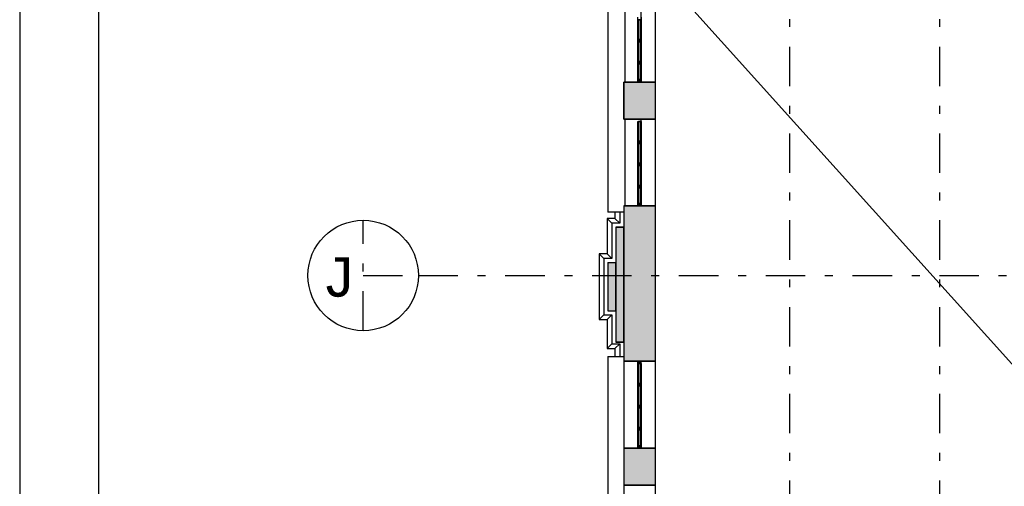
# Model space of a CAD drawing. Extents: x 2 to 87, y -108 to 11.
# Tile 71 of 256: x 2.48 to 14.95, y -54.68 to -48.77. Entities that reach past the tile are written whole.
import ezdxf

# ---------------------------------------------------------------- set-up
doc = ezdxf.new("R2010")
doc.units = 0
doc.header["$MEASUREMENT"] = 0
doc.linetypes.add('DASHDOT', pattern=[1, 0.5, -0.25, 0, -0.25])
for name, color, linetype in [('1', 7, 'CONTINUOUS'), ('10', 7, 'CONTINUOUS'), ('11', 7, 'CONTINUOUS'), ('2', 7, 'CONTINUOUS'), ('25', 7, 'CONTINUOUS'), ('3', 7, 'CONTINUOUS'), ('5', 7, 'CONTINUOUS')]:
    doc.layers.add(name, color=color, linetype=linetype)
doc.styles.add('MONOTXT', font='MONOTXT', dxfattribs={"height": 0.2})

# ---------------------------------------------------------------- blocks, each defined once
blk = doc.blocks.new('*N154')
at = {"layer": '25', "color": 62, "linetype": 'Continuous'}
for p, q in [((10.0276, -51.395), (10.1276, -51.395)), ((10.0276, -51.395), (10.0276, -52.8524)), ((10.1276, -51.395), (10.1276, -52.8524)), ((10.0276, -52.8524), (10.1276, -52.8524))]:
    blk.add_line(p, q, dxfattribs=at)
for points in [[(10.0276, -51.395), (10.0276, -51.395), (10.1276, -51.395)], [(10.0276, -51.395), (10.0276, -52.8524), (10.1276, -52.8524)], [(10.0276, -51.395), (10.1276, -51.395), (10.1276, -52.8524)], [(10.0276, -52.8524), (10.0276, -52.8524), (10.1276, -52.8524)]]:
    blk.add_solid(points, dxfattribs=at)
blk = doc.blocks.new('*N156')
at = {"layer": '25', "color": 62, "linetype": 'Continuous'}
for p, q in [((9.9276, -51.845), (10.0276, -51.845)), ((9.9276, -51.845), (9.9276, -52.455)), ((10.0276, -51.845), (10.0276, -52.455)), ((9.9276, -52.455), (10.0276, -52.455))]:
    blk.add_line(p, q, dxfattribs=at)
for points in [[(9.9276, -51.845), (9.9276, -51.845), (10.0276, -51.845)], [(9.9276, -51.845), (9.9276, -52.455), (10.0276, -52.455)], [(9.9276, -51.845), (10.0276, -51.845), (10.0276, -52.455)], [(9.9276, -52.455), (9.9276, -52.455), (10.0276, -52.455)]]:
    blk.add_solid(points, dxfattribs=at)
blk = doc.blocks.new('*N315')
at = {"layer": '11', "color": 62, "linetype": 'Continuous'}
for p, q in [((0.0145, 0.125), (-0.0105, 0.125)), ((-0.0105, 0.125), (-0.0105, -0.125)), ((0.0145, 0.125), (0.0145, -0.125)), ((0.0145, -0.125), (-0.0105, -0.125))]:
    blk.add_line(p, q, dxfattribs=at)
for points in [[(0.0145, 0.125), (-0.0105, 0.125), (-0.0105, -0.125)], [(0.0145, 0.125), (0.0145, -0.125), (-0.0105, -0.125)], [(-0.0105, 0.125), (-0.0105, 0.125), (-0.0105, -0.125)], [(0.0145, 0.125), (0.0145, 0.125), (0.0145, -0.125)]]:
    blk.add_solid(points, dxfattribs=at)
blk = doc.blocks.new('*N316')
at = {"layer": '11', "color": 62, "linetype": 'Continuous'}
for p, q in [((0.0145, 0.125), (-0.0105, 0.125)), ((-0.0105, 0.125), (-0.0105, -0.125)), ((0.0145, 0.125), (0.0145, -0.125)), ((0.0145, -0.125), (-0.0105, -0.125))]:
    blk.add_line(p, q, dxfattribs=at)
for points in [[(0.0145, 0.125), (-0.0105, 0.125), (-0.0105, -0.125)], [(0.0145, 0.125), (0.0145, -0.125), (-0.0105, -0.125)], [(-0.0105, 0.125), (-0.0105, 0.125), (-0.0105, -0.125)], [(0.0145, 0.125), (0.0145, 0.125), (0.0145, -0.125)]]:
    blk.add_solid(points, dxfattribs=at)
blk = doc.blocks.new('*N317')
at = {"layer": '11', "color": 62, "linetype": 'Continuous'}
for p, q in [((0.0145, 0.1), (-0.0105, 0.1)), ((-0.0105, 0.1), (-0.0105, -0.1)), ((0.0145, 0.1), (0.0145, -0.1)), ((0.0145, -0.1), (-0.0105, -0.1))]:
    blk.add_line(p, q, dxfattribs=at)
for points in [[(0.0145, 0.1), (-0.0105, 0.1), (-0.0105, -0.1)], [(0.0145, 0.1), (0.0145, -0.1), (-0.0105, -0.1)], [(-0.0105, 0.1), (-0.0105, 0.1), (-0.0105, -0.1)], [(0.0145, 0.1), (0.0145, 0.1), (0.0145, -0.1)]]:
    blk.add_solid(points, dxfattribs=at)
blk = doc.blocks.new('*N318')
at = {"layer": '3', "color": 62, "linetype": 'Continuous'}
for p, q in [((-0.02, 0.03), (-0.02, 0)), ((-0.02, 0.03), (0.02, 0.03)), ((-0.02, 0), (0.02, 0)), ((0.02, 0.03), (0.02, 0))]:
    blk.add_line(p, q, dxfattribs=at)
for points in [[(-0.02, 0.03), (-0.02, 0.03), (-0.02, 0)], [(-0.02, 0.03), (0.02, 0.03), (0.02, 0)], [(-0.02, 0.03), (-0.02, 0), (0.02, 0)], [(0.02, 0.03), (0.02, 0.03), (0.02, 0)]]:
    blk.add_solid(points, dxfattribs=at)
blk = doc.blocks.new('*N321')
at = {"layer": '3', "color": 62, "linetype": 'Continuous'}
for p, q in [((-0.02, 0.015), (-0.02, -0.015)), ((-0.02, 0.015), (0.02, 0.015)), ((0.02, 0.015), (0.02, -0.015)), ((-0.02, -0.015), (0.02, -0.015))]:
    blk.add_line(p, q, dxfattribs=at)
for points in [[(-0.02, 0.015), (-0.02, 0.015), (-0.02, -0.015)], [(-0.02, 0.015), (0.02, 0.015), (0.02, -0.015)], [(-0.02, 0.015), (-0.02, -0.015), (0.02, -0.015)], [(0.02, 0.015), (0.02, 0.015), (0.02, -0.015)]]:
    blk.add_solid(points, dxfattribs=at)
blk = doc.blocks.new('*N322')
at = {"layer": '3', "color": 62, "linetype": 'Continuous'}
for p, q in [((-0.02, 0.015), (-0.02, -0.015)), ((-0.02, 0.015), (0.02, 0.015)), ((0.02, 0.015), (0.02, -0.015)), ((-0.02, -0.015), (0.02, -0.015))]:
    blk.add_line(p, q, dxfattribs=at)
for points in [[(-0.02, 0.015), (-0.02, 0.015), (-0.02, -0.015)], [(-0.02, 0.015), (0.02, 0.015), (0.02, -0.015)], [(-0.02, 0.015), (-0.02, -0.015), (0.02, -0.015)], [(0.02, 0.015), (0.02, 0.015), (0.02, -0.015)]]:
    blk.add_solid(points, dxfattribs=at)
blk = doc.blocks.new('*N323')
at = {"layer": '11', "color": 62, "linetype": 'Continuous'}
for p, q in [((0.0145, 0.125), (-0.0105, 0.125)), ((-0.0105, 0.125), (-0.0105, -0.125)), ((0.0145, 0.125), (0.0145, -0.125)), ((0.0145, -0.125), (-0.0105, -0.125))]:
    blk.add_line(p, q, dxfattribs=at)
for points in [[(0.0145, 0.125), (-0.0105, 0.125), (-0.0105, -0.125)], [(0.0145, 0.125), (0.0145, -0.125), (-0.0105, -0.125)], [(-0.0105, 0.125), (-0.0105, 0.125), (-0.0105, -0.125)], [(0.0145, 0.125), (0.0145, 0.125), (0.0145, -0.125)]]:
    blk.add_solid(points, dxfattribs=at)
blk = doc.blocks.new('*N324')
at = {"layer": '11', "color": 62, "linetype": 'Continuous'}
for p, q in [((0.0145, 0.125), (-0.0105, 0.125)), ((-0.0105, 0.125), (-0.0105, -0.125)), ((0.0145, 0.125), (0.0145, -0.125)), ((0.0145, -0.125), (-0.0105, -0.125))]:
    blk.add_line(p, q, dxfattribs=at)
for points in [[(0.0145, 0.125), (-0.0105, 0.125), (-0.0105, -0.125)], [(0.0145, 0.125), (0.0145, -0.125), (-0.0105, -0.125)], [(-0.0105, 0.125), (-0.0105, 0.125), (-0.0105, -0.125)], [(0.0145, 0.125), (0.0145, 0.125), (0.0145, -0.125)]]:
    blk.add_solid(points, dxfattribs=at)
blk = doc.blocks.new('*N325')
at = {"layer": '11', "color": 62, "linetype": 'Continuous'}
for p, q in [((0.0145, 0.125), (-0.0105, 0.125)), ((-0.0105, 0.125), (-0.0105, -0.125)), ((0.0145, 0.125), (0.0145, -0.125)), ((0.0145, -0.125), (-0.0105, -0.125))]:
    blk.add_line(p, q, dxfattribs=at)
for points in [[(0.0145, 0.125), (-0.0105, 0.125), (-0.0105, -0.125)], [(0.0145, 0.125), (0.0145, -0.125), (-0.0105, -0.125)], [(-0.0105, 0.125), (-0.0105, 0.125), (-0.0105, -0.125)], [(0.0145, 0.125), (0.0145, 0.125), (0.0145, -0.125)]]:
    blk.add_solid(points, dxfattribs=at)
blk = doc.blocks.new('*N326')
at = {"layer": '11', "color": 62, "linetype": 'Continuous'}
for p, q in [((0.0145, 0.1), (-0.0105, 0.1)), ((-0.0105, 0.1), (-0.0105, -0.1)), ((0.0145, 0.1), (0.0145, -0.1)), ((0.0145, -0.1), (-0.0105, -0.1))]:
    blk.add_line(p, q, dxfattribs=at)
for points in [[(0.0145, 0.1), (-0.0105, 0.1), (-0.0105, -0.1)], [(0.0145, 0.1), (0.0145, -0.1), (-0.0105, -0.1)], [(-0.0105, 0.1), (-0.0105, 0.1), (-0.0105, -0.1)], [(0.0145, 0.1), (0.0145, 0.1), (0.0145, -0.1)]]:
    blk.add_solid(points, dxfattribs=at)
blk = doc.blocks.new('*N327')
at = {"layer": '3', "color": 62, "linetype": 'Continuous'}
for p, q in [((-0.02, 0.03), (-0.02, 0)), ((-0.02, 0.03), (0.02, 0.03)), ((-0.02, 0), (0.02, 0)), ((0.02, 0.03), (0.02, 0))]:
    blk.add_line(p, q, dxfattribs=at)
for points in [[(-0.02, 0.03), (-0.02, 0.03), (-0.02, 0)], [(-0.02, 0.03), (0.02, 0.03), (0.02, 0)], [(-0.02, 0.03), (-0.02, 0), (0.02, 0)], [(0.02, 0.03), (0.02, 0.03), (0.02, 0)]]:
    blk.add_solid(points, dxfattribs=at)
blk = doc.blocks.new('*N328')
at = {"layer": '3', "color": 62, "linetype": 'Continuous'}
for p, q in [((-0.02, 0.015), (-0.02, -0.015)), ((-0.02, 0.015), (0.02, 0.015)), ((0.02, 0.015), (0.02, -0.015)), ((-0.02, -0.015), (0.02, -0.015))]:
    blk.add_line(p, q, dxfattribs=at)
for points in [[(-0.02, 0.015), (-0.02, 0.015), (-0.02, -0.015)], [(-0.02, 0.015), (0.02, 0.015), (0.02, -0.015)], [(-0.02, 0.015), (-0.02, -0.015), (0.02, -0.015)], [(0.02, 0.015), (0.02, 0.015), (0.02, -0.015)]]:
    blk.add_solid(points, dxfattribs=at)
blk = doc.blocks.new('*N329')
at = {"layer": '3', "color": 62, "linetype": 'Continuous'}
for p, q in [((-0.02, 0.015), (-0.02, -0.015)), ((-0.02, 0.015), (0.02, 0.015)), ((0.02, 0.015), (0.02, -0.015)), ((-0.02, -0.015), (0.02, -0.015))]:
    blk.add_line(p, q, dxfattribs=at)
for points in [[(-0.02, 0.015), (-0.02, 0.015), (-0.02, -0.015)], [(-0.02, 0.015), (0.02, 0.015), (0.02, -0.015)], [(-0.02, 0.015), (-0.02, -0.015), (0.02, -0.015)], [(0.02, 0.015), (0.02, 0.015), (0.02, -0.015)]]:
    blk.add_solid(points, dxfattribs=at)
blk = doc.blocks.new('*N330')
at = {"layer": '3', "color": 62, "linetype": 'Continuous'}
for p, q in [((-0.02, 0.015), (-0.02, -0.015)), ((-0.02, 0.015), (0.02, 0.015)), ((0.02, 0.015), (0.02, -0.015)), ((-0.02, -0.015), (0.02, -0.015))]:
    blk.add_line(p, q, dxfattribs=at)
for points in [[(-0.02, 0.015), (-0.02, 0.015), (-0.02, -0.015)], [(-0.02, 0.015), (0.02, 0.015), (0.02, -0.015)], [(-0.02, 0.015), (-0.02, -0.015), (0.02, -0.015)], [(0.02, 0.015), (0.02, 0.015), (0.02, -0.015)]]:
    blk.add_solid(points, dxfattribs=at)
blk = doc.blocks.new('*N331')
at = {"layer": '11', "color": 62, "linetype": 'Continuous'}
for p, q in [((0.0145, 0.125), (-0.0105, 0.125)), ((-0.0105, 0.125), (-0.0105, -0.125)), ((0.0145, 0.125), (0.0145, -0.125)), ((0.0145, -0.125), (-0.0105, -0.125))]:
    blk.add_line(p, q, dxfattribs=at)
for points in [[(0.0145, 0.125), (-0.0105, 0.125), (-0.0105, -0.125)], [(0.0145, 0.125), (0.0145, -0.125), (-0.0105, -0.125)], [(-0.0105, 0.125), (-0.0105, 0.125), (-0.0105, -0.125)], [(0.0145, 0.125), (0.0145, 0.125), (0.0145, -0.125)]]:
    blk.add_solid(points, dxfattribs=at)
blk = doc.blocks.new('*N332')
at = {"layer": '11', "color": 62, "linetype": 'Continuous'}
for p, q in [((0.0145, 0.125), (-0.0105, 0.125)), ((-0.0105, 0.125), (-0.0105, -0.125)), ((0.0145, 0.125), (0.0145, -0.125)), ((0.0145, -0.125), (-0.0105, -0.125))]:
    blk.add_line(p, q, dxfattribs=at)
for points in [[(0.0145, 0.125), (-0.0105, 0.125), (-0.0105, -0.125)], [(0.0145, 0.125), (0.0145, -0.125), (-0.0105, -0.125)], [(-0.0105, 0.125), (-0.0105, 0.125), (-0.0105, -0.125)], [(0.0145, 0.125), (0.0145, 0.125), (0.0145, -0.125)]]:
    blk.add_solid(points, dxfattribs=at)
blk = doc.blocks.new('*N333')
at = {"layer": '11', "color": 62, "linetype": 'Continuous'}
for p, q in [((0.0145, 0.125), (-0.0105, 0.125)), ((-0.0105, 0.125), (-0.0105, -0.125)), ((0.0145, 0.125), (0.0145, -0.125)), ((0.0145, -0.125), (-0.0105, -0.125))]:
    blk.add_line(p, q, dxfattribs=at)
for points in [[(0.0145, 0.125), (-0.0105, 0.125), (-0.0105, -0.125)], [(0.0145, 0.125), (0.0145, -0.125), (-0.0105, -0.125)], [(-0.0105, 0.125), (-0.0105, 0.125), (-0.0105, -0.125)], [(0.0145, 0.125), (0.0145, 0.125), (0.0145, -0.125)]]:
    blk.add_solid(points, dxfattribs=at)
blk = doc.blocks.new('*N334')
at = {"layer": '11', "color": 62, "linetype": 'Continuous'}
for p, q in [((0.0145, 0.1), (-0.0105, 0.1)), ((-0.0105, 0.1), (-0.0105, -0.1)), ((0.0145, 0.1), (0.0145, -0.1)), ((0.0145, -0.1), (-0.0105, -0.1))]:
    blk.add_line(p, q, dxfattribs=at)
for points in [[(0.0145, 0.1), (-0.0105, 0.1), (-0.0105, -0.1)], [(0.0145, 0.1), (0.0145, -0.1), (-0.0105, -0.1)], [(-0.0105, 0.1), (-0.0105, 0.1), (-0.0105, -0.1)], [(0.0145, 0.1), (0.0145, 0.1), (0.0145, -0.1)]]:
    blk.add_solid(points, dxfattribs=at)
blk = doc.blocks.new('*N335')
at = {"layer": '3', "color": 62, "linetype": 'Continuous'}
for p, q in [((-0.02, 0.03), (-0.02, 0)), ((-0.02, 0.03), (0.02, 0.03)), ((-0.02, 0), (0.02, 0)), ((0.02, 0.03), (0.02, 0))]:
    blk.add_line(p, q, dxfattribs=at)
for points in [[(-0.02, 0.03), (-0.02, 0.03), (-0.02, 0)], [(-0.02, 0.03), (0.02, 0.03), (0.02, 0)], [(-0.02, 0.03), (-0.02, 0), (0.02, 0)], [(0.02, 0.03), (0.02, 0.03), (0.02, 0)]]:
    blk.add_solid(points, dxfattribs=at)
blk = doc.blocks.new('*N336')
at = {"layer": '3', "color": 62, "linetype": 'Continuous'}
for p, q in [((-0.02, -0.03), (-0.02, 0)), ((-0.02, 0), (0.02, 0)), ((0.02, -0.03), (0.02, 0)), ((-0.02, -0.03), (0.02, -0.03))]:
    blk.add_line(p, q, dxfattribs=at)
for points in [[(-0.02, -0.03), (-0.02, -0.03), (-0.02, 0)], [(-0.02, -0.03), (0.02, -0.03), (0.02, 0)], [(-0.02, -0.03), (-0.02, 0), (0.02, 0)], [(0.02, -0.03), (0.02, -0.03), (0.02, 0)]]:
    blk.add_solid(points, dxfattribs=at)
blk = doc.blocks.new('*N337')
at = {"layer": '3', "color": 62, "linetype": 'Continuous'}
for p, q in [((-0.02, 0.015), (-0.02, -0.015)), ((-0.02, 0.015), (0.02, 0.015)), ((0.02, 0.015), (0.02, -0.015)), ((-0.02, -0.015), (0.02, -0.015))]:
    blk.add_line(p, q, dxfattribs=at)
for points in [[(-0.02, 0.015), (-0.02, 0.015), (-0.02, -0.015)], [(-0.02, 0.015), (0.02, 0.015), (0.02, -0.015)], [(-0.02, 0.015), (-0.02, -0.015), (0.02, -0.015)], [(0.02, 0.015), (0.02, 0.015), (0.02, -0.015)]]:
    blk.add_solid(points, dxfattribs=at)
blk = doc.blocks.new('*N338')
at = {"layer": '3', "color": 62, "linetype": 'Continuous'}
for p, q in [((-0.02, 0.015), (-0.02, -0.015)), ((-0.02, 0.015), (0.02, 0.015)), ((0.02, 0.015), (0.02, -0.015)), ((-0.02, -0.015), (0.02, -0.015))]:
    blk.add_line(p, q, dxfattribs=at)
for points in [[(-0.02, 0.015), (-0.02, 0.015), (-0.02, -0.015)], [(-0.02, 0.015), (0.02, 0.015), (0.02, -0.015)], [(-0.02, 0.015), (-0.02, -0.015), (0.02, -0.015)], [(0.02, 0.015), (0.02, 0.015), (0.02, -0.015)]]:
    blk.add_solid(points, dxfattribs=at)
blk = doc.blocks.new('*N339')
at = {"layer": '3', "color": 62, "linetype": 'Continuous'}
for p, q in [((-0.02, 0.015), (-0.02, -0.015)), ((-0.02, 0.015), (0.02, 0.015)), ((0.02, 0.015), (0.02, -0.015)), ((-0.02, -0.015), (0.02, -0.015))]:
    blk.add_line(p, q, dxfattribs=at)
for points in [[(-0.02, 0.015), (-0.02, 0.015), (-0.02, -0.015)], [(-0.02, 0.015), (0.02, 0.015), (0.02, -0.015)], [(-0.02, 0.015), (-0.02, -0.015), (0.02, -0.015)], [(0.02, 0.015), (0.02, 0.015), (0.02, -0.015)]]:
    blk.add_solid(points, dxfattribs=at)

msp = doc.modelspace()

# ---------------------------------------------------------------- linework, layer by layer
at = {"layer": '1', "color": 7, "linetype": 'Continuous'}
msp.add_line((2.4762, 11.0145), (2.4762, -107.7855), dxfattribs=at)
msp.add_lwpolyline([(85.5762, 10.0145), (3.4762, 10.0145), (3.4762, -106.7855), (85.5762, -106.7855)], close=True, dxfattribs=at)
at = {"layer": '10', "color": 7, "linetype": 'Continuous'}
msp.add_line((9.8169, -47.3155), (49.3917, -91.3265), dxfattribs=at)
at = {"layer": '11', "color": 62, "linetype": 'Continuous'}
for p, q in [((10.3171, -49.015), (10.3171, -48.765)), ((10.3171, -48.765), (10.3421, -48.765)), ((10.3421, -48.765), (10.3421, -49.015)), ((10.3171, -49.015), (10.3421, -49.015)), ((10.3171, -49.295), (10.3171, -49.045)), ((10.3171, -49.045), (10.3421, -49.045)), ((10.3421, -49.045), (10.3421, -49.295)), ((10.3171, -49.295), (10.3421, -49.295)), ((10.3171, -49.525), (10.3171, -49.325)), ((10.3171, -49.325), (10.3421, -49.325)), ((10.3421, -49.325), (10.3421, -49.525)), ((10.3171, -49.525), (10.3421, -49.525)), ((10.3171, -50.305), (10.3171, -50.055)), ((10.3171, -50.055), (10.3421, -50.055)), ((10.3421, -50.055), (10.3421, -50.305)), ((10.3171, -50.305), (10.3421, -50.305)), ((10.3171, -50.585), (10.3171, -50.335)), ((10.3171, -50.335), (10.3421, -50.335)), ((10.3421, -50.335), (10.3421, -50.585)), ((10.3171, -50.585), (10.3421, -50.585)), ((10.3171, -50.865), (10.3171, -50.615)), ((10.3171, -50.615), (10.3421, -50.615)), ((10.3421, -50.615), (10.3421, -50.865)), ((10.3171, -50.865), (10.3421, -50.865)), ((10.3171, -51.095), (10.3171, -50.895)), ((10.3171, -50.895), (10.3421, -50.895)), ((10.3421, -50.895), (10.3421, -51.095)), ((10.3171, -51.095), (10.3421, -51.095)), ((10.3171, -53.375), (10.3171, -53.125)), ((10.3171, -53.125), (10.3421, -53.125)), ((10.3421, -53.125), (10.3421, -53.375)), ((10.3171, -53.375), (10.3421, -53.375)), ((10.3171, -53.655), (10.3171, -53.405)), ((10.3171, -53.405), (10.3421, -53.405)), ((10.3421, -53.405), (10.3421, -53.655)), ((10.3171, -53.655), (10.3421, -53.655)), ((10.3171, -53.935), (10.3171, -53.685)), ((10.3171, -53.685), (10.3421, -53.685)), ((10.3421, -53.685), (10.3421, -53.935)), ((10.3171, -53.935), (10.3421, -53.935)), ((10.3171, -54.165), (10.3171, -53.965)), ((10.3171, -53.965), (10.3421, -53.965)), ((10.3421, -53.965), (10.3421, -54.165)), ((10.3171, -54.165), (10.3421, -54.165))]:
    msp.add_line(p, q, dxfattribs=at)
at = {"layer": '2', "color": 62, "linetype": 'Continuous'}
for p, q in [((10.5276, -46.2225), (10.5276, -62.38)), ((9.9285, -48.3869), (9.9285, -51.2069)), ((10.1453, -49.555), (10.1453, -48.455)), ((10.3485, -49.555), (10.3485, -48.455)), ((10.1276, -50.025), (10.1276, -49.555)), ((10.5276, -49.555), (10.1276, -49.555)), ((10.5276, -50.025), (10.1276, -50.025)), ((10.1453, -51.125), (10.1453, -50.025)), ((10.3485, -51.125), (10.3485, -50.025)), ((10.1276, -51.125), (10.1276, -57.715)), ((10.5276, -51.125), (10.1276, -51.125)), ((10.1276, -51.2069), (9.9285, -51.2069)), ((10.0169, -51.2069), (10.0169, -51.2843)), ((10.0769, -51.2069), (10.0769, -51.3443)), ((9.9769, -51.3443), (9.9169, -51.2843)), ((9.9169, -51.2843), (9.9169, -51.7343)), ((10.0169, -51.2843), (9.9169, -51.2843)), ((9.9769, -51.3443), (9.9769, -51.7943)), ((10.0769, -51.3443), (9.9769, -51.3443)), ((10.0769, -51.3443), (10.0169, -51.2843)), ((10.0276, -51.395), (10.0276, -52.8524)), ((10.1276, -51.395), (10.0276, -51.395)), ((10.1276, -52.8524), (10.1276, -51.395)), ((9.8769, -51.7943), (9.8169, -51.7343)), ((9.8169, -51.7343), (9.8169, -52.5657)), ((9.9169, -51.7343), (9.8169, -51.7343)), ((9.9769, -51.7943), (9.9169, -51.7343)), ((9.8769, -51.7943), (9.8769, -52.5057)), ((9.9769, -51.7943), (9.8769, -51.7943)), ((9.9276, -51.845), (9.9276, -52.455)), ((9.9276, -51.845), (10.0276, -51.845)), ((10.0276, -52.455), (10.0276, -51.845)), ((9.8769, -52.5057), (9.8169, -52.5657)), ((9.8769, -52.5057), (9.9769, -52.5057)), ((9.9769, -52.5057), (9.9169, -52.5657)), ((9.9276, -52.455), (10.0276, -52.455)), ((9.9769, -52.5057), (9.9769, -52.8748)), ((9.8169, -52.5657), (9.9169, -52.5657)), ((9.9169, -52.5657), (9.9169, -52.9348)), ((9.9769, -52.8748), (9.9169, -52.9348)), ((9.9769, -52.8748), (10.0769, -52.8748)), ((10.0769, -52.8748), (10.0169, -52.9348)), ((10.1276, -52.8524), (10.0276, -52.8524)), ((10.0769, -52.8748), (10.0769, -53.0327)), ((9.9169, -52.9348), (10.0169, -52.9348)), ((10.0169, -52.9348), (10.0169, -53.0327)), ((9.9285, -53.0327), (10.1276, -53.0327)), ((9.9285, -53.0327), (9.9285, -55.8527)), ((10.5276, -53.095), (10.1276, -53.095)), ((10.5276, -54.195), (10.1276, -54.195)), ((10.5276, -54.665), (10.1276, -54.665))]:
    msp.add_line(p, q, dxfattribs=at)
at = {"layer": '25', "color": 62, "linetype": 'Continuous'}
for p, q in [((10.1276, -49.555), (10.5276, -49.555)), ((10.1276, -49.555), (10.1276, -50.025)), ((10.5276, -49.555), (10.5276, -50.025)), ((10.1276, -50.025), (10.5276, -50.025)), ((10.1276, -51.125), (10.5276, -51.125)), ((10.1276, -51.125), (10.1276, -52.8952)), ((10.5276, -51.125), (10.5276, -52.8952)), ((10.1276, -52.8952), (10.1276, -53.095)), ((10.5276, -52.8952), (10.5276, -53.095)), ((10.1276, -53.095), (10.5276, -53.095)), ((10.1276, -54.195), (10.5276, -54.195)), ((10.1276, -54.195), (10.1276, -54.665)), ((10.5276, -54.195), (10.5276, -54.665)), ((10.1276, -54.665), (10.5276, -54.665))]:
    msp.add_line(p, q, dxfattribs=at)
for points in [[(10.1276, -49.555), (10.1276, -49.555), (10.5276, -49.555)], [(10.1276, -49.555), (10.1276, -50.025), (10.5276, -50.025)], [(10.1276, -49.555), (10.5276, -49.555), (10.5276, -50.025)], [(10.1276, -50.025), (10.1276, -50.025), (10.5276, -50.025)], [(10.1276, -51.125), (10.1276, -51.125), (10.5276, -51.125)], [(10.1276, -51.125), (10.1276, -52.8952), (10.5276, -52.8952)], [(10.1276, -51.125), (10.5276, -51.125), (10.5276, -52.8952)], [(10.1276, -52.8952), (10.1276, -53.095), (10.5276, -53.095)], [(10.1276, -52.8952), (10.5276, -52.8952), (10.5276, -53.095)], [(10.1276, -53.095), (10.1276, -53.095), (10.5276, -53.095)], [(10.1276, -54.195), (10.1276, -54.195), (10.5276, -54.195)], [(10.1276, -54.195), (10.1276, -54.665), (10.5276, -54.665)], [(10.1276, -54.195), (10.5276, -54.195), (10.5276, -54.665)], [(10.1276, -54.665), (10.1276, -54.665), (10.5276, -54.665)]]:
    msp.add_solid(points, dxfattribs=at)
at = {"layer": '3', "color": 62, "linetype": 'Continuous'}
for p, q in [((10.3076, -48.765), (10.3076, -48.735)), ((10.3076, -49.015), (10.3076, -48.765)), ((10.3076, -48.765), (10.3476, -48.765)), ((10.3476, -48.735), (10.3476, -48.765)), ((10.3476, -48.765), (10.3476, -49.015)), ((10.3076, -49.045), (10.3076, -49.015)), ((10.3076, -49.015), (10.3476, -49.015)), ((10.3476, -49.015), (10.3476, -49.045)), ((10.3076, -49.295), (10.3076, -49.045)), ((10.3076, -49.045), (10.3476, -49.045)), ((10.3476, -49.045), (10.3476, -49.295)), ((10.3076, -49.325), (10.3076, -49.295)), ((10.3076, -49.295), (10.3476, -49.295)), ((10.3076, -49.525), (10.3076, -49.325)), ((10.3076, -49.325), (10.3476, -49.325)), ((10.3476, -49.295), (10.3476, -49.325)), ((10.3476, -49.325), (10.3476, -49.525)), ((10.3076, -49.555), (10.3076, -49.525)), ((10.3076, -49.525), (10.3476, -49.525)), ((10.3076, -49.555), (10.3476, -49.555)), ((10.3476, -49.525), (10.3476, -49.555)), ((10.3076, -50.055), (10.3171, -50.055)), ((10.3076, -50.305), (10.3076, -50.055)), ((10.3421, -50.055), (10.3476, -50.055)), ((10.3476, -50.055), (10.3476, -50.305)), ((10.3076, -50.335), (10.3076, -50.305)), ((10.3076, -50.305), (10.3476, -50.305)), ((10.3076, -50.585), (10.3076, -50.335)), ((10.3076, -50.335), (10.3476, -50.335)), ((10.3476, -50.305), (10.3476, -50.335)), ((10.3476, -50.335), (10.3476, -50.585)), ((10.3076, -50.615), (10.3076, -50.585)), ((10.3076, -50.585), (10.3476, -50.585)), ((10.3076, -50.865), (10.3076, -50.615)), ((10.3076, -50.615), (10.3476, -50.615)), ((10.3476, -50.585), (10.3476, -50.615)), ((10.3476, -50.615), (10.3476, -50.865)), ((10.3076, -50.895), (10.3076, -50.865)), ((10.3076, -50.865), (10.3476, -50.865)), ((10.3476, -50.865), (10.3476, -50.895)), ((10.3076, -51.095), (10.3076, -50.895)), ((10.3076, -50.895), (10.3476, -50.895)), ((10.3476, -50.895), (10.3476, -51.095)), ((10.3076, -51.125), (10.3076, -51.095)), ((10.3076, -51.095), (10.3476, -51.095)), ((10.3076, -51.125), (10.3476, -51.125)), ((10.3476, -51.095), (10.3476, -51.125)), ((10.3076, -53.095), (10.3076, -53.125)), ((10.3076, -53.095), (10.3476, -53.095)), ((10.3076, -53.125), (10.3476, -53.125)), ((10.3076, -53.375), (10.3076, -53.125)), ((10.3476, -53.125), (10.3476, -53.095)), ((10.3476, -53.125), (10.3476, -53.375)), ((10.3076, -53.405), (10.3076, -53.375)), ((10.3076, -53.375), (10.3476, -53.375)), ((10.3476, -53.375), (10.3476, -53.405)), ((10.3076, -53.655), (10.3076, -53.405)), ((10.3076, -53.405), (10.3476, -53.405)), ((10.3476, -53.405), (10.3476, -53.655)), ((10.3076, -53.685), (10.3076, -53.655)), ((10.3076, -53.655), (10.3476, -53.655)), ((10.3076, -53.935), (10.3076, -53.685)), ((10.3076, -53.685), (10.3476, -53.685)), ((10.3476, -53.655), (10.3476, -53.685)), ((10.3476, -53.685), (10.3476, -53.935)), ((10.3076, -53.965), (10.3076, -53.935)), ((10.3076, -53.935), (10.3476, -53.935)), ((10.3076, -54.165), (10.3076, -53.965)), ((10.3076, -53.965), (10.3476, -53.965)), ((10.3476, -53.935), (10.3476, -53.965)), ((10.3476, -53.965), (10.3476, -54.165)), ((10.3076, -54.195), (10.3076, -54.165)), ((10.3076, -54.165), (10.3476, -54.165)), ((10.3076, -54.195), (10.3476, -54.195)), ((10.3476, -54.165), (10.3476, -54.195))]:
    msp.add_line(p, q, dxfattribs=at)
at = {"layer": '5', "color": 7, "linetype": 'DASHDOT'}
for p, q in [((10.5276, -7.3075), (10.5276, -96.5075)), ((12.2276, -7.3075), (12.2276, -96.5075)), ((14.1276, -7.3075), (14.1276, -96.5075)), ((6.8276, -52.7075), (6.8276, -51.3075)), ((6.8276, -52.0075), (7.5276, -52.0075)), ((7.5276, -52.0075), (52.6276, -52.0075))]:
    msp.add_line(p, q, dxfattribs=at)
at = {"layer": '5', "color": 3, "linetype": 'Continuous'}
msp.add_circle((6.8276, -52.0075), 0.7, dxfattribs=at)

# ---------------------------------------------------------------- block references
at = {"layer": '11', "color": 62, "linetype": 'Continuous'}
for name, p in [('*N315', (10.3276, -48.89)), ('*N316', (10.3276, -49.17)), ('*N317', (10.3276, -49.425)), ('*N323', (10.3276, -50.18)), ('*N324', (10.3276, -50.46)), ('*N325', (10.3276, -50.74)), ('*N326', (10.3276, -50.995)), ('*N331', (10.3276, -53.25)), ('*N332', (10.3276, -53.53)), ('*N333', (10.3276, -53.81)), ('*N334', (10.3276, -54.065))]:
    msp.add_blockref(name, p, dxfattribs=at)
at = {"layer": '25', "color": 62, "linetype": 'Continuous'}
for name in ['*N156', '*N154']:
    msp.add_blockref(name, (0, 0), dxfattribs=at)
at = {"layer": '3', "color": 62, "linetype": 'Continuous'}
for name, p in [('*N321', (10.3276, -49.03)), ('*N322', (10.3276, -49.31)), ('*N318', (10.3276, -49.555)), ('*N328', (10.3276, -50.32)), ('*N329', (10.3276, -50.6)), ('*N330', (10.3276, -50.88)), ('*N327', (10.3276, -51.125)), ('*N336', (10.3276, -53.095)), ('*N337', (10.3276, -53.39)), ('*N338', (10.3276, -53.67)), ('*N339', (10.3276, -53.95)), ('*N335', (10.3276, -54.195))]:
    msp.add_blockref(name, p, dxfattribs=at)

# ---------------------------------------------------------------- texts
at = {"layer": '5', "color": 1, "linetype": 'Continuous', "style": 'MONOTXT'}
msp.add_text('J  ', height=0.5, dxfattribs=at).set_placement((6.3018, -52.2755))

doc.saveas('drawing.dxf')
